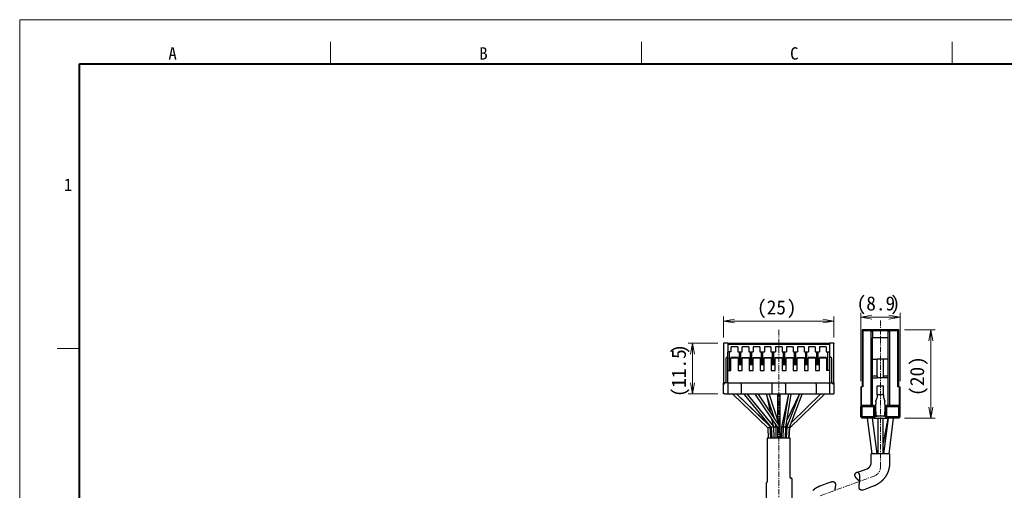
# Model space of a CAD drawing. Header units: millimetres. Extents: x 0 to 422, y 0 to 298.
# Tile 48 of 49: x 0 to 223, y 191 to 298. Entities that reach past the tile are written whole.
import ezdxf

# ---------------------------------------------------------------- set-up
doc = ezdxf.new("R2010")
doc.units = ezdxf.units.MM
doc.linetypes.add('CENTER', pattern=[2, 1.25, -0.25, 0.25, -0.25])
doc.styles.add('ｍｓ ｐゴシック', font='msgothic.ttc')
doc.dimstyles.get("Standard").update_dxf_attribs({"dimtxt": 0.18, "dimasz": 0.18, "dimexe": 0.18, "dimexo": 0.0625, "dimgap": 0.09, "dimtad": 0, "dimtih": 1, "dimtoh": 1, "dimdec": 4, "dimzin": 0, "dimdsep": 46, "dimcen": 0.09, "dimadec": 0, "dimazin": 0, "dimtfac": 1, "dimtdec": 4, "dimtofl": 0, "dimtmove": 0, "dimatfit": 3, "dimfxl": 1, "dimtolj": 1, "dimtzin": 0, "dimarcsym": 0})

# ---------------------------------------------------------------- blocks, each defined once
blk = doc.blocks.new('*D15')
at = {"color": 7, "linetype": 'Continuous', "lineweight": 9, "transparency": 16777216}
for p, q in [((157.93, 224.37), (151.22, 224.37)), ((152.22, 224.37), (152.22, 220.87)), ((152.22, 212.87), (152.22, 224.37)), ((152.22, 212.87), (152.22, 216.37)), ((157.93, 212.87), (151.22, 212.87))]:
    blk.add_line(p, q, dxfattribs=at)
at = {"color": 7, "linetype": 'Continuous', "lineweight": 20, "transparency": 16777216}
for points in [[(152.66, 221.87, 0), (152.22, 224.37, 0), (151.78, 221.87, 0)], [(151.78, 215.37, 0), (152.22, 212.87, 0), (152.66, 215.37, 0)]]:
    blk.add_polyline3d(points, dxfattribs=at)
at = {"color": 7, "linetype": 'Continuous', "lineweight": 9, "transparency": 16777216, "style": 'ｍｓ ｐゴシック'}
for s, height, width, p in [(')', 3.2, 1.002002, (150.71, 221.95)), ('11.5', 3.203, 0.999444, (150.72, 214.27)), ('(', 3.2, 0.999114, (150.71, 212.19))]:
    blk.add_text(s, height=height, rotation=90, dxfattribs=dict(at, width=width)).set_placement(p)
blk = doc.blocks.new('*D16')
at = {"color": 7, "linetype": 'Continuous', "lineweight": 9, "transparency": 16777216}
for p, q in [((159.23, 225.67), (159.23, 230.36)), ((184.23, 225.67), (184.23, 230.36)), ((159.23, 229.36), (162.73, 229.36)), ((159.23, 229.36), (184.23, 229.36)), ((184.23, 229.36), (180.73, 229.36))]:
    blk.add_line(p, q, dxfattribs=at)
at = {"color": 7, "linetype": 'Continuous', "lineweight": 20, "transparency": 16777216}
for points in [[(161.73, 229.8, 0), (159.23, 229.36, 0), (161.73, 228.92, 0)], [(181.73, 228.92, 0), (184.23, 229.36, 0), (181.73, 229.8, 0)]]:
    blk.add_polyline3d(points, dxfattribs=at)
at = {"color": 7, "linetype": 'Continuous', "lineweight": 9, "transparency": 16777216, "style": 'ｍｓ ｐゴシック'}
for s, height, width, p in [('(', 3.2, 0.999114, (166.81, 230.86)), ('25', 3.201, 1.000306, (169.01, 230.86)), (')', 3.2, 1.002002, (173.55, 230.86))]:
    blk.add_text(s, height=height, dxfattribs=dict(at, width=width)).set_placement(p)
blk = doc.blocks.new('*D17')
at = {"color": 7, "linetype": 'Continuous', "lineweight": 9, "transparency": 16777216}
for p, q in [((200.18, 227.37), (207.14, 227.37)), ((206.14, 227.37), (206.14, 223.87)), ((206.14, 227.37), (206.14, 207.37)), ((206.14, 207.37), (206.14, 210.87)), ((200.18, 207.37), (207.14, 207.37))]:
    blk.add_line(p, q, dxfattribs=at)
at = {"color": 7, "linetype": 'Continuous', "lineweight": 20, "transparency": 16777216}
for points in [[(206.58, 224.87, 0), (206.14, 227.37, 0), (205.69, 224.87, 0)], [(205.69, 209.87, 0), (206.14, 207.37, 0), (206.58, 209.87, 0)]]:
    blk.add_polyline3d(points, dxfattribs=at)
at = {"color": 7, "linetype": 'Continuous', "lineweight": 9, "transparency": 16777216, "style": 'ｍｓ ｐゴシック'}
for s, height, width, p in [(')', 3.2, 1.002002, (204.63, 219.22)), ('20', 3.201, 1.00009, (204.63, 214.65)), ('(', 3.2, 0.999114, (204.63, 212.41))]:
    blk.add_text(s, height=height, rotation=90, dxfattribs=dict(at, width=width)).set_placement(p)
blk = doc.blocks.new('*D18')
at = {"color": 7, "linetype": 'Continuous', "lineweight": 9, "transparency": 16777216}
for p, q in [((190.28, 215.78), (190.28, 231.25)), ((190.28, 230.25), (193.78, 230.25)), ((199.18, 230.25), (190.28, 230.25)), ((199.18, 230.25), (195.68, 230.25)), ((199.18, 215.78), (199.18, 231.25))]:
    blk.add_line(p, q, dxfattribs=at)
at = {"color": 7, "linetype": 'Continuous', "lineweight": 20, "transparency": 16777216}
for points in [[(192.78, 230.69, 0), (190.28, 230.25, 0), (192.78, 229.81, 0)], [(196.68, 229.81, 0), (199.18, 230.25, 0), (196.68, 230.69, 0)]]:
    blk.add_polyline3d(points, dxfattribs=at)
at = {"color": 7, "linetype": 'Continuous', "lineweight": 9, "transparency": 16777216, "style": 'ｍｓ ｐゴシック'}
for s, height, width, p in [('(', 3.2, 0.999114, (189.34, 231.75)), ('8.9', 3.201, 1.000475, (191.54, 231.75)), (')', 3.2, 1.002002, (197.02, 231.75))]:
    blk.add_text(s, height=height, dxfattribs=dict(at, width=width)).set_placement(p)

msp = doc.modelspace()

# ---------------------------------------------------------------- linework, layer by layer
at = {"color": 5, "linetype": 'Continuous', "lineweight": 9, "true_color": 0x0000ff}
for p, q in [((0, 0), (0, 297.5)), ((0, 297.5), (422, 297.5))]:
    msp.add_line(p, q, dxfattribs=at)
at = {"color": 7, "linetype": 'Continuous', "lineweight": 9}
for p, q in [((70.33333, 287.5), (70.33333, 292.5)), ((140.66667, 287.5), (140.66667, 292.5)), ((211, 287.5), (211, 292.5)), ((13.5, 223.125), (8.5, 223.125))]:
    msp.add_line(p, q, dxfattribs=at)
at = {"color": 7, "linetype": 'Continuous', "lineweight": 40}
for p, q in [((13.5, 10), (13.5, 287.5)), ((13.5, 287.5), (414.5, 287.5))]:
    msp.add_line(p, q, dxfattribs=at)
at = {"color": 1, "linetype": 'CENTER', "lineweight": 9, "true_color": 0xff0000}
for p, q in [((194.7266, 196.29709), (194.7266, 229.48853)), ((171.7266, 227.3671), (171.7266, 152.6671)), ((181.10836, 189.87002), (193.34484, 194.32374))]:
    msp.add_line(p, q, dxfattribs=at)
at = {"color": 7, "linetype": 'Continuous', "lineweight": 30}
for p, q in [((190.5766, 227.3671), (190.7766, 227.1671)), ((190.5766, 227.3671), (190.5766, 214.4771)), ((198.8766, 227.3671), (190.5766, 227.3671)), ((198.8766, 227.3671), (198.6766, 227.1671)), ((198.8766, 214.4771), (198.8766, 227.3671)), ((190.7766, 227.1671), (190.7766, 214.4771)), ((198.6766, 227.1671), (190.7766, 227.1671)), ((192.9266, 226.9671), (192.6266, 226.9671)), ((192.6266, 210.3671), (192.6266, 226.9671)), ((192.9266, 226.9671), (192.9266, 225.57689)), ((196.5266, 225.57689), (192.9266, 225.57689)), ((192.9266, 220.7671), (192.9266, 225.57689)), ((196.8266, 226.9671), (196.5266, 226.9671)), ((196.5266, 225.57689), (196.5266, 226.9671)), ((196.5266, 220.7671), (196.5266, 225.57689)), ((196.8266, 226.9671), (196.8266, 210.3671)), ((198.6766, 214.4771), (198.6766, 227.1671)), ((160.2266, 224.3671), (159.2266, 224.3671)), ((159.2266, 224.3671), (159.2266, 224.2171)), ((159.2266, 224.2171), (159.2266, 215.3671)), ((160.2266, 224.3671), (183.2266, 224.3671)), ((160.2266, 224.3671), (160.2266, 224.1671)), ((160.2266, 224.1671), (160.2266, 222.3671)), ((160.2266, 224.1671), (183.2266, 224.1671)), ((162.4766, 223.5671), (160.9766, 223.5671)), ((160.9766, 222.3671), (160.9766, 223.5671)), ((162.4766, 223.5671), (162.4766, 222.3671)), ((164.9766, 223.5671), (163.4766, 223.5671)), ((163.4766, 222.3671), (163.4766, 223.5671)), ((164.9766, 223.5671), (164.9766, 222.3671)), ((167.4766, 223.5671), (165.9766, 223.5671)), ((165.9766, 223.5671), (165.9766, 222.3671)), ((167.4766, 223.5671), (167.4766, 222.3671)), ((169.9766, 223.5671), (168.4766, 223.5671)), ((168.4766, 223.5671), (168.4766, 222.3671)), ((169.9766, 223.5671), (169.9766, 222.3671)), ((172.4766, 223.5671), (170.9766, 223.5671)), ((170.9766, 223.5671), (170.9766, 222.3671)), ((172.4766, 223.5671), (172.4766, 222.3671)), ((174.9766, 223.5671), (173.4766, 223.5671)), ((173.4766, 223.5671), (173.4766, 222.3671)), ((174.9766, 223.5671), (174.9766, 222.3671)), ((177.4766, 223.5671), (175.9766, 223.5671)), ((175.9766, 223.5671), (175.9766, 222.3671)), ((177.4766, 223.5671), (177.4766, 222.3671)), ((179.9766, 223.5671), (178.4766, 223.5671)), ((178.4766, 223.5671), (178.4766, 222.3671)), ((179.9766, 223.5671), (179.9766, 222.3671)), ((182.4766, 223.5671), (180.9766, 223.5671)), ((180.9766, 223.5671), (180.9766, 222.3671)), ((182.4766, 223.5671), (182.4766, 222.3671)), ((183.2266, 224.3671), (183.2266, 224.1671)), ((184.2266, 224.3671), (183.2266, 224.3671)), ((183.2266, 224.1671), (183.2266, 222.3671)), ((184.2266, 224.3671), (184.2266, 224.2171)), ((184.2266, 215.3671), (184.2266, 224.2171)), ((159.7266, 220.8671), (159.7266, 215.3671)), ((160.2266, 221.1671), (160.0266, 221.1671)), ((160.9766, 222.3671), (160.2266, 222.3671)), ((160.2266, 220.94391), (160.2266, 222.3671)), ((160.2266, 220.94391), (160.2266, 220.8671)), ((160.2266, 218.1671), (160.2266, 220.8671)), ((160.6266, 218.1671), (160.6266, 222.3671)), ((160.9266, 221.10224), (160.9266, 221.0171)), ((162.5266, 221.10224), (160.9266, 221.10224)), ((160.9266, 221.0171), (162.5266, 221.0171)), ((160.9266, 218.1671), (160.9266, 221.0171)), ((162.4766, 222.3671), (163.4766, 222.3671)), ((162.5266, 221.0171), (162.5266, 221.10224)), ((162.5266, 221.0171), (162.5266, 218.1671)), ((162.8266, 219.63377), (162.8266, 222.3671)), ((163.1266, 219.63377), (163.1266, 222.3671)), ((163.4266, 221.10224), (163.4266, 221.0171)), ((163.4266, 221.10224), (165.0266, 221.10224)), ((163.4266, 218.1671), (163.4266, 221.0171)), ((163.4266, 221.0171), (165.0266, 221.0171)), ((164.9766, 222.3671), (165.9766, 222.3671)), ((165.0266, 221.0171), (165.0266, 221.10224)), ((165.0266, 221.0171), (165.0266, 218.1671)), ((165.3266, 219.63377), (165.3266, 222.3671)), ((165.6266, 219.63377), (165.6266, 222.3671)), ((165.9266, 221.10224), (167.5266, 221.10224)), ((165.9266, 221.10224), (165.9266, 221.0171)), ((165.9266, 218.1671), (165.9266, 221.0171)), ((165.9266, 221.0171), (167.5266, 221.0171)), ((167.4766, 222.3671), (168.4766, 222.3671)), ((167.5266, 221.0171), (167.5266, 221.10224)), ((167.5266, 221.0171), (167.5266, 218.1671)), ((167.8266, 219.63377), (167.8266, 222.3671)), ((168.1266, 219.63377), (168.1266, 222.3671)), ((168.4266, 221.10224), (168.4266, 221.0171)), ((168.4266, 221.10224), (170.0266, 221.10224)), ((168.4266, 218.1671), (168.4266, 221.0171)), ((168.4266, 221.0171), (170.0266, 221.0171)), ((169.9766, 222.3671), (170.9766, 222.3671)), ((170.0266, 221.0171), (170.0266, 221.10224)), ((170.0266, 221.0171), (170.0266, 218.1671)), ((170.3266, 219.63377), (170.3266, 222.3671)), ((170.6266, 219.63377), (170.6266, 222.3671)), ((170.9266, 221.10224), (170.9266, 221.0171)), ((170.9266, 221.10224), (172.5266, 221.10224)), ((170.9266, 218.1671), (170.9266, 221.0171)), ((170.9266, 221.0171), (172.5266, 221.0171)), ((172.4766, 222.3671), (173.4766, 222.3671)), ((172.5266, 221.0171), (172.5266, 221.10224)), ((172.5266, 221.0171), (172.5266, 218.1671)), ((172.8266, 219.63377), (172.8266, 222.3671)), ((173.1266, 219.63377), (173.1266, 222.3671)), ((173.4266, 221.10224), (173.4266, 221.0171)), ((173.4266, 221.10224), (175.0266, 221.10224)), ((173.4266, 218.1671), (173.4266, 221.0171)), ((173.4266, 221.0171), (175.0266, 221.0171)), ((174.9766, 222.3671), (175.9766, 222.3671)), ((175.0266, 221.0171), (175.0266, 221.10224)), ((175.0266, 221.0171), (175.0266, 218.1671)), ((175.3266, 219.63377), (175.3266, 222.3671)), ((175.6266, 219.63377), (175.6266, 222.3671)), ((175.9266, 221.10224), (177.5266, 221.10224)), ((175.9266, 221.10224), (175.9266, 221.0171)), ((175.9266, 218.1671), (175.9266, 221.0171)), ((175.9266, 221.0171), (177.5266, 221.0171)), ((177.4766, 222.3671), (178.4766, 222.3671)), ((177.5266, 221.0171), (177.5266, 221.10224)), ((177.5266, 221.0171), (177.5266, 218.1671)), ((177.8266, 219.63377), (177.8266, 222.3671)), ((178.1266, 219.63377), (178.1266, 222.3671)), ((178.4266, 221.10224), (178.4266, 221.0171)), ((180.0266, 221.10224), (178.4266, 221.10224)), ((178.4266, 218.1671), (178.4266, 221.0171)), ((178.4266, 221.0171), (180.0266, 221.0171)), ((179.9766, 222.3671), (180.9766, 222.3671)), ((180.0266, 221.0171), (180.0266, 221.10224)), ((180.0266, 221.0171), (180.0266, 218.1671)), ((180.3266, 219.63377), (180.3266, 222.3671)), ((180.6266, 219.63377), (180.6266, 222.3671)), ((180.9266, 221.10224), (180.9266, 221.0171)), ((182.5266, 221.10224), (180.9266, 221.10224)), ((180.9266, 218.1671), (180.9266, 221.0171)), ((180.9266, 221.0171), (182.5266, 221.0171)), ((182.4766, 222.3671), (183.2266, 222.3671)), ((182.5266, 221.0171), (182.5266, 221.10224)), ((182.5266, 221.0171), (182.5266, 218.1671)), ((182.8266, 218.1671), (182.8266, 222.3671)), ((183.2266, 222.3671), (183.2266, 220.94391)), ((183.4266, 221.1671), (183.2266, 221.1671)), ((183.2266, 220.94391), (183.2266, 220.8671)), ((183.2266, 220.8671), (183.2266, 218.1671)), ((183.7266, 215.3671), (183.7266, 220.8671)), ((192.9266, 220.7671), (194.0266, 220.7671)), ((192.9266, 216.8671), (192.9266, 220.7671)), ((194.0266, 216.8671), (194.0266, 220.7671)), ((195.4266, 220.7671), (194.0266, 220.7671)), ((196.5266, 220.7671), (195.4266, 220.7671)), ((195.4266, 216.8671), (195.4266, 220.7671)), ((196.5266, 216.8671), (196.5266, 220.7671)), ((162.8266, 219.63377), (162.5266, 219.63377)), ((163.4266, 219.4671), (162.5266, 219.4671)), ((163.1266, 219.9671), (162.8266, 219.9671)), ((163.1266, 219.63377), (163.4266, 219.63377)), ((165.0266, 219.63377), (165.3266, 219.63377)), ((165.9266, 219.4671), (165.0266, 219.4671)), ((165.6266, 219.9671), (165.3266, 219.9671)), ((165.9266, 219.63377), (165.6266, 219.63377)), ((167.5266, 219.63377), (167.8266, 219.63377)), ((168.4266, 219.4671), (167.5266, 219.4671)), ((168.1266, 219.9671), (167.8266, 219.9671)), ((168.4266, 219.63377), (168.1266, 219.63377)), ((170.0266, 219.63377), (170.3266, 219.63377)), ((170.9266, 219.4671), (170.0266, 219.4671)), ((170.6266, 219.9671), (170.3266, 219.9671)), ((170.9266, 219.63377), (170.6266, 219.63377)), ((172.5266, 219.63377), (172.8266, 219.63377)), ((173.4266, 219.4671), (172.5266, 219.4671)), ((173.1266, 219.9671), (172.8266, 219.9671)), ((173.4266, 219.63377), (173.1266, 219.63377)), ((175.0266, 219.63377), (175.3266, 219.63377)), ((175.9266, 219.4671), (175.0266, 219.4671)), ((175.6266, 219.9671), (175.3266, 219.9671)), ((175.9266, 219.63377), (175.6266, 219.63377)), ((177.5266, 219.63377), (177.8266, 219.63377)), ((178.4266, 219.4671), (177.5266, 219.4671)), ((178.1266, 219.9671), (177.8266, 219.9671)), ((178.4266, 219.63377), (178.1266, 219.63377)), ((180.0266, 219.63377), (180.3266, 219.63377)), ((180.9266, 219.4671), (180.0266, 219.4671)), ((180.6266, 219.9671), (180.3266, 219.9671)), ((180.9266, 219.63377), (180.6266, 219.63377)), ((160.2266, 218.1671), (160.9266, 218.1671)), ((160.2266, 215.3671), (160.2266, 218.1671)), ((162.5266, 218.1671), (163.4266, 218.1671)), ((165.0266, 218.1671), (165.9266, 218.1671)), ((167.5266, 218.1671), (168.4266, 218.1671)), ((170.0266, 218.1671), (170.9266, 218.1671)), ((172.5266, 218.1671), (173.4266, 218.1671)), ((175.0266, 218.1671), (175.9266, 218.1671)), ((177.5266, 218.1671), (178.4266, 218.1671)), ((180.0266, 218.1671), (180.9266, 218.1671)), ((183.2266, 218.1671), (182.5266, 218.1671)), ((183.2266, 218.1671), (183.2266, 215.3671)), ((194.0266, 216.8671), (192.9266, 216.8671)), ((192.9266, 216.5171), (192.9266, 216.8671)), ((192.9266, 216.5171), (194.0266, 216.5171)), ((192.9266, 210.3671), (192.9266, 216.5171)), ((194.0266, 216.8671), (194.0266, 216.5171)), ((195.4266, 216.5171), (194.0266, 216.5171)), ((196.5266, 216.8671), (195.4266, 216.8671)), ((195.4266, 216.5171), (195.4266, 216.8671)), ((196.5266, 216.5171), (195.4266, 216.5171)), ((196.5266, 216.5171), (196.5266, 216.8671)), ((196.5266, 210.3671), (196.5266, 216.5171)), ((159.2266, 215.3671), (159.5266, 215.0671)), ((160.2266, 215.3671), (159.2266, 215.3671)), ((159.2266, 212.8671), (159.2266, 215.3671)), ((160.2266, 215.3671), (160.2266, 215.0671)), ((160.2266, 215.3671), (163.2266, 215.3671)), ((160.2266, 215.0671), (160.2266, 212.8671)), ((163.2266, 215.0671), (163.2266, 215.3671)), ((163.2266, 215.3671), (170.2266, 215.3671)), ((163.2266, 215.0671), (163.2266, 212.8671)), ((170.2266, 215.0671), (170.2266, 215.3671)), ((170.2266, 215.3671), (173.2266, 215.3671)), ((170.2266, 212.8671), (170.2266, 215.0671)), ((173.2266, 215.0671), (173.2266, 215.3671)), ((173.2266, 215.3671), (180.2266, 215.3671)), ((173.2266, 215.0671), (173.2266, 212.8671)), ((180.2266, 215.0671), (180.2266, 215.3671)), ((180.2266, 215.3671), (183.2266, 215.3671)), ((180.2266, 215.0671), (180.2266, 212.8671)), ((183.2266, 215.3671), (184.2266, 215.3671)), ((183.2266, 215.0671), (183.2266, 215.3671)), ((183.2266, 215.0671), (183.2266, 212.8671)), ((183.9266, 215.0671), (184.2266, 215.3671)), ((184.2266, 215.3671), (184.2266, 212.8671)), ((190.2766, 214.4771), (190.4766, 214.4771)), ((190.2766, 214.4771), (190.2766, 210.0671)), ((190.4766, 210.2671), (190.4766, 214.4771)), ((190.7766, 214.4771), (190.4766, 214.4771)), ((195.4266, 214.6671), (194.0266, 214.6671)), ((194.0266, 212.6671), (194.0266, 214.6671)), ((195.4266, 212.6671), (195.4266, 214.6671)), ((198.9766, 214.4771), (198.6766, 214.4771)), ((198.9766, 214.4771), (198.9766, 210.2671)), ((198.9766, 214.4771), (199.1766, 214.4771)), ((199.1766, 210.0671), (199.1766, 214.4771)), ((159.5266, 212.8671), (159.2266, 212.8671)), ((159.5266, 212.8671), (160.2266, 212.8671)), ((160.2266, 212.8671), (163.2266, 212.8671)), ((161.4266, 212.8671), (161.4266, 212.73953)), ((161.4266, 212.73953), (161.4266, 212.73913)), ((161.42665, 212.73899), (161.51885, 212.65068)), ((161.42668, 212.73934), (169.23154, 205.23178)), ((169.81566, 205.50243), (162.15934, 212.8671)), ((169.79144, 205.55687), (162.16028, 212.8671)), ((163.2266, 212.8671), (170.2266, 212.8671)), ((163.9266, 212.8671), (163.9266, 212.76053)), ((163.9266, 212.76053), (163.9266, 212.75941)), ((163.92667, 212.76034), (170.03714, 205.25509)), ((163.92668, 212.75918), (163.99459, 212.67691)), ((170.62846, 205.47911), (164.61345, 212.8671)), ((170.42002, 205.83506), (164.6156, 212.8671)), ((166.4266, 212.8671), (166.4266, 212.77673)), ((166.42685, 212.77589), (171.4266, 205.27627)), ((172.02655, 205.45801), (167.08715, 212.8671)), ((168.9266, 212.8671), (168.9266, 212.81844)), ((168.92661, 212.8184), (170.73359, 207.39745)), ((168.9367, 212.78813), (169.78229, 208.8244)), ((171.9985, 205.50009), (169.54283, 212.8671)), ((170.2266, 212.8671), (173.2266, 212.8671)), ((171.4266, 212.8671), (171.4266, 207.21579)), ((172.0266, 205.45785), (172.0266, 212.8671)), ((173.91985, 212.8671), (172.32702, 205.40072)), ((173.92284, 212.8671), (172.73673, 205.39586)), ((173.2266, 212.8671), (180.2266, 212.8671)), ((173.33511, 205.33834), (174.52659, 212.8434)), ((176.40596, 212.8671), (173.6006, 205.43046)), ((176.39372, 212.8671), (173.61185, 207.0815)), ((174.19406, 205.30374), (177.02658, 212.81235)), ((174.22178, 205.23189), (182.02652, 212.73934)), ((174.52165, 212.81225), (174.52655, 212.83525)), ((174.5266, 212.84348), (174.5266, 212.8671)), ((174.5266, 212.83567), (174.5266, 212.84348)), ((181.29385, 212.8671), (174.62866, 206.4558)), ((177.00266, 212.74893), (177.02656, 212.79865)), ((177.0266, 212.81245), (177.0266, 212.8671)), ((177.0266, 212.79881), (177.0266, 212.81245)), ((180.2266, 212.8671), (183.2266, 212.8671)), ((182.0266, 212.73953), (182.0266, 212.8671)), ((183.2266, 212.8671), (183.9266, 212.8671)), ((183.9266, 212.8671), (184.2266, 212.8671)), ((194.0266, 212.6671), (194.0266, 212.09208)), ((195.4266, 212.6671), (194.0266, 212.6671)), ((195.4266, 212.6671), (195.4266, 212.09208)), ((190.4266, 210.2171), (190.2766, 210.0671)), ((190.2766, 207.6671), (190.2766, 210.0671)), ((190.5766, 210.3671), (190.4266, 210.2171)), ((190.5766, 210.0671), (190.4266, 210.2171)), ((190.5766, 210.3671), (193.2766, 210.3671)), ((190.5766, 207.6671), (190.5766, 210.0671)), ((190.5766, 210.0671), (193.2766, 210.0671)), ((193.4266, 210.2171), (193.2766, 210.3671)), ((193.2766, 210.0671), (193.4266, 210.2171)), ((193.2766, 207.6671), (193.2766, 210.0671)), ((193.5766, 210.0671), (193.4266, 210.2171)), ((193.5766, 207.6671), (193.5766, 210.0671)), ((193.7266, 211.15214), (193.7266, 211.33895)), ((193.7266, 211.15214), (193.7266, 210.5671)), ((193.7266, 208.8671), (193.7266, 210.5671)), ((195.7266, 211.33895), (195.7266, 211.15214)), ((195.7266, 210.5671), (195.7266, 211.15214)), ((195.7266, 210.5671), (195.7266, 208.8671)), ((195.8766, 210.0671), (196.0266, 210.2171)), ((195.8766, 207.6671), (195.8766, 210.0671)), ((196.0266, 210.2171), (196.1766, 210.3671)), ((196.1766, 210.0671), (196.0266, 210.2171)), ((196.1766, 210.3671), (198.8766, 210.3671)), ((196.1766, 207.6671), (196.1766, 210.0671)), ((196.1766, 210.0671), (198.8766, 210.0671)), ((199.0266, 210.2171), (198.8766, 210.3671)), ((198.8766, 210.0671), (199.0266, 210.2171)), ((198.8766, 207.6671), (198.8766, 210.0671)), ((199.1766, 210.0671), (199.0266, 210.2171)), ((199.1766, 207.6671), (199.1766, 210.0671)), ((170.12164, 207.23371), (170.4489, 205.69966)), ((170.6845, 207.47108), (170.64087, 207.67562)), ((190.2766, 207.6671), (190.4266, 207.5171)), ((190.5766, 207.6671), (190.4266, 207.5171)), ((190.5766, 207.3671), (190.4266, 207.5171)), ((193.2766, 207.6671), (190.5766, 207.6671)), ((193.2766, 207.3671), (190.5766, 207.3671)), ((191.7495, 207.3671), (192.77172, 199.3671)), ((191.7495, 207.3671), (192.77172, 199.3671)), ((193.98148, 199.3671), (192.95925, 207.3671)), ((193.98148, 199.3671), (192.95925, 207.3671)), ((193.2766, 207.6671), (193.4266, 207.5171)), ((193.2766, 207.3671), (193.4266, 207.5171)), ((193.2766, 207.3671), (196.1766, 207.3671)), ((193.4266, 207.5171), (193.5766, 207.6671)), ((193.7266, 209.1671), (193.5766, 209.1671)), ((193.5766, 207.8671), (194.0266, 207.8671)), ((193.7266, 208.8671), (193.7266, 208.17428)), ((195.4266, 207.8671), (194.0266, 207.8671)), ((194.1266, 207.3671), (194.1266, 199.3671)), ((194.1266, 207.3671), (194.1266, 199.3671)), ((196.42092, 207.3671), (195.3266, 201.73918)), ((195.3266, 199.3671), (195.3266, 207.3671)), ((195.3266, 199.3671), (195.3266, 207.3671)), ((196.42092, 207.3671), (195.3266, 201.73918)), ((195.8766, 207.8671), (195.4266, 207.8671)), ((196.49394, 207.3671), (195.47172, 199.3671)), ((196.49394, 207.3671), (195.47172, 199.3671)), ((195.8766, 209.1671), (195.7266, 209.1671)), ((195.7266, 208.17428), (195.7266, 208.8671)), ((195.8766, 207.6671), (196.0266, 207.5171)), ((196.0266, 207.5171), (196.1766, 207.6671)), ((196.1766, 207.3671), (196.0266, 207.5171)), ((198.8766, 207.6671), (196.1766, 207.6671)), ((198.8766, 207.3671), (196.1766, 207.3671)), ((196.68148, 199.3671), (197.7037, 207.3671)), ((196.68148, 199.3671), (197.7037, 207.3671)), ((198.8766, 207.6671), (199.0266, 207.5171)), ((198.8766, 207.3671), (199.0266, 207.5171)), ((199.1766, 207.6671), (199.0266, 207.5171)), ((169.23142, 205.23189), (169.3783, 202.8671)), ((169.97946, 202.8671), (169.81579, 205.50215)), ((170.00523, 202.8671), (169.84933, 205.48577)), ((170.03714, 205.2551), (170.13497, 202.8671)), ((170.73548, 202.8671), (170.62846, 205.47911)), ((171.12618, 205.40072), (171.02385, 205.8804)), ((171.15662, 202.8671), (171.12622, 205.40033)), ((171.4266, 205.27635), (171.4266, 202.8671)), ((172.0266, 202.8671), (172.0266, 205.45785)), ((172.32698, 205.40033), (172.29658, 202.8671)), ((172.73672, 205.39586), (172.65021, 202.8671)), ((173.25056, 202.8671), (173.33511, 205.33835)), ((173.31822, 202.8671), (173.41761, 205.29294)), ((173.41761, 205.29292), (174.02614, 206.55852)), ((173.60056, 205.4303), (173.44797, 202.8671)), ((174.04903, 202.8671), (174.19409, 205.30382)), ((174.07489, 202.8671), (174.22179, 205.23206)), ((174.3266, 202.8671), (169.1266, 202.8671)), ((169.1266, 202.8671), (169.1266, 192.97891)), ((174.3266, 193.9671), (174.3266, 202.8671)), ((196.8266, 199.3671), (192.6266, 199.3671)), ((174.3968, 193.8671), (174.6266, 193.8671)), ((168.9266, 192.7553), (168.9266, 177.8671)), ((169.07132, 192.88946), (168.98188, 192.84474)), ((174.7266, 193.7671), (174.7266, 180.9671))]:
    msp.add_line(p, q, dxfattribs=at)
for points in [[(189.33811, 195.10018), (191.12974, 195.75228), (191.66096, 195.94563), (191.69036, 195.95633), (191.71341, 195.96473), (191.72871, 195.97043), (191.73937, 195.97457), (191.75209, 195.97974), (191.76792, 195.98627), (191.7838, 195.99304), (191.79958, 196.00001), (191.81993, 196.00933), (191.84009, 196.01896), (191.86008, 196.0289), (191.87987, 196.03915), (191.89948, 196.04969), (191.91889, 196.06053), (191.9381, 196.07166), (191.95862, 196.08401), (191.9789, 196.09669), (191.99894, 196.1097), (192.01872, 196.12303), (192.03859, 196.13692), (192.0582, 196.15113), (192.07752, 196.16566), (192.09656, 196.1805), (192.11532, 196.19564), (192.13378, 196.21108), (192.15194, 196.22681), (192.1698, 196.24282), (192.18736, 196.25911), (192.20461, 196.27568), (192.22002, 196.29096), (192.23518, 196.30646), (192.25007, 196.32218), (192.2647, 196.33809), (192.27906, 196.35421), (192.29315, 196.37052), (192.30698, 196.38703), (192.3216, 196.40507), (192.3359, 196.42332), (192.34988, 196.44178), (192.36352, 196.46044), (192.37708, 196.47964), (192.39029, 196.49904), (192.40315, 196.51862), (192.41566, 196.53839), (192.42782, 196.55833), (192.43962, 196.57844), (192.45107, 196.59871), (192.46217, 196.61914), (192.47291, 196.63972), (192.4833, 196.66044), (192.49243, 196.67939), (192.50126, 196.69845), (192.50979, 196.71761), (192.51803, 196.73687), (192.52596, 196.75622), (192.5336, 196.77567), (192.54093, 196.79519), (192.54852, 196.81638), (192.55575, 196.83765), (192.56262, 196.85901), (192.56915, 196.88044), (192.57542, 196.90233), (192.58134, 196.92428), (192.58688, 196.94629), (192.59206, 196.96835), (192.59688, 196.99045), (192.60133, 197.01259), (192.60541, 197.03477), (192.60914, 197.05697), (192.6125, 197.07918), (192.6155, 197.10142), (192.61762, 197.11911), (192.61952, 197.1368), (192.62119, 197.15449), (192.62264, 197.17218), (192.62386, 197.18987), (192.62486, 197.20754), (192.62563, 197.22518), (192.62617, 197.23961), (192.62633, 197.24502), (192.62645, 197.25107), (192.62653, 197.25829), (192.62658, 197.26723), (192.6266, 197.32587), (192.6266, 197.47126), (192.6266, 197.74913), (192.6266, 198.29783), (192.6266, 199.3671)], [(196.8266, 199.3671), (196.8266, 198.04244), (196.8266, 197.39525), (196.8266, 197.34314), (196.8266, 197.28268), (196.82599, 197.20055), (196.82399, 197.10769), (196.82064, 197.01908), (196.81598, 196.93277), (196.81037, 196.85133), (196.80364, 196.77084), (196.79585, 196.69131), (196.78702, 196.61275), (196.77719, 196.53517), (196.76641, 196.45858), (196.75471, 196.38299), (196.74213, 196.30842), (196.72727, 196.22738), (196.71144, 196.14759), (196.69467, 196.06906), (196.67702, 195.99179), (196.65819, 195.91441), (196.63854, 195.83836), (196.61812, 195.76363), (196.59697, 195.69023), (196.57515, 195.61816), (196.54698, 195.52994), (196.5179, 195.44381), (196.488, 195.35975), (196.45738, 195.27777), (196.42553, 195.19642), (196.39309, 195.1172), (196.36016, 195.04008), (196.3268, 194.96507), (196.29309, 194.89214), (196.25904, 194.82113), (196.2248, 194.75217), (196.19043, 194.68526), (196.156, 194.62035), (196.12159, 194.55745), (196.08724, 194.49652), (196.05304, 194.43754), (196.00979, 194.36526), (195.96698, 194.29605), (195.92473, 194.22986), (195.88174, 194.16458), (195.83605, 194.0973), (195.78752, 194.02807), (195.73604, 193.95702), (195.69346, 193.89997), (195.64895, 193.84192), (195.60245, 193.7829), (195.5539, 193.72299), (195.50326, 193.66224), (195.45047, 193.60073), (195.39548, 193.5385), (195.3394, 193.47691), (195.28111, 193.41479), (195.22054, 193.35219), (195.15766, 193.28921), (195.10246, 193.23553), (195.04553, 193.18168), (194.98683, 193.1277), (194.92635, 193.07367), (194.86405, 193.01962), (194.7999, 192.96562), (194.73883, 192.91572), (194.67613, 192.86596), (194.61179, 192.81639), (194.54579, 192.76707), (194.47687, 192.71716), (194.40621, 192.66761), (194.33377, 192.61848), (194.25956, 192.56983), (194.18357, 192.52173), (194.11886, 192.4821), (194.05289, 192.44292), (193.98567, 192.40424), (193.91717, 192.36609), (193.84741, 192.32851), (193.77638, 192.29154), (193.69743, 192.25195), (193.61696, 192.21318), (193.53498, 192.17529), (193.45147, 192.13832), (193.36644, 192.10234), (193.27739, 192.06649), (193.18653, 192.03162), (192.51464, 191.7868), (191.78266, 191.52038), (190.97723, 191.22722), (190.77444, 191.15341)], [(189.1373, 194.98136), (189.12999, 194.97506), (189.11555, 194.96211), (189.10137, 194.94869), (189.08745, 194.9348), (189.074, 194.92066), (189.06085, 194.90608), (189.04801, 194.89105), (189.03551, 194.87559), (189.02335, 194.85969), (189.01157, 194.84335), (189.00018, 194.82659), (188.98922, 194.8094), (188.97911, 194.79248), (188.96943, 194.77518), (188.96022, 194.75749), (188.9515, 194.73942), (188.94533, 194.72569), (188.93946, 194.71174), (188.9339, 194.69759), (188.92867, 194.68323), (188.92378, 194.66867), (188.91924, 194.6539), (188.91507, 194.63894), (188.91128, 194.62378), (188.90789, 194.60842), (188.90492, 194.59288), (188.90276, 194.57979), (188.90091, 194.56657), (188.89937, 194.55322), (188.89815, 194.53975), (188.89727, 194.52617), (188.89672, 194.51248), (188.89653, 194.50092), (188.89659, 194.48929), (188.8969, 194.47758), (188.89747, 194.4658), (188.8983, 194.45396), (188.8994, 194.44205), (188.90092, 194.4288), (188.90278, 194.41547), (188.90498, 194.40208), (188.90751, 194.38862), (188.91039, 194.37511), (188.91306, 194.36381), (188.91597, 194.35247), (188.91911, 194.34109), (188.92251, 194.32969), (188.92614, 194.31827), (188.93001, 194.30682), (188.93413, 194.29535), (188.93849, 194.28386), (188.94308, 194.27235), (188.94792, 194.26083), (188.95299, 194.2493), (188.95829, 194.23776), (188.96417, 194.22554), (188.9703, 194.2133), (188.97668, 194.20107), (188.98331, 194.18883), (188.99019, 194.1766), (188.99731, 194.16438), (189.00566, 194.15054), (189.0143, 194.13671), (189.02324, 194.1229), (189.03246, 194.1091), (189.04195, 194.09533), (189.05171, 194.08157), (189.06173, 194.06784), (189.072, 194.05413), (189.08252, 194.04044), (189.09327, 194.02677), (189.10702, 194.00973), (189.12112, 193.99273), (189.13554, 193.97576), (189.15027, 193.95883), (189.16687, 193.9402), (189.18381, 193.9216), (189.20109, 193.90304), (189.21868, 193.88452), (189.23655, 193.86604), (189.2547, 193.8476), (189.27311, 193.82919), (189.29175, 193.81082), (189.31507, 193.78817), (189.33871, 193.76556), (189.36267, 193.74297), (189.38689, 193.7204), (189.41137, 193.69785), (189.43608, 193.67532), (189.466, 193.64828), (189.4962, 193.62124), (189.52666, 193.59417), (189.55733, 193.56708), (189.58819, 193.53995), (189.61922, 193.51278), (189.65039, 193.48556), (189.68169, 193.45827), (189.71309, 193.43091), (189.74456, 193.40348), (189.77786, 193.37442), (189.8112, 193.34526), (189.84457, 193.316), (189.87794, 193.28662), (189.91129, 193.25712), (189.94232, 193.22953), (189.97331, 193.20182), (190.00423, 193.174), (190.03507, 193.14606), (190.05621, 193.12678)], [(190.77446, 191.15342), (190.76309, 191.14942), (190.74414, 191.14332), (190.72484, 191.13782), (190.70522, 191.1329), (190.68463, 191.12846), (190.66372, 191.12465), (190.64251, 191.12149), (190.62103, 191.11898), (190.5993, 191.11713), (190.57879, 191.11599), (190.5581, 191.11545), (190.53723, 191.1155), (190.51621, 191.11615), (190.49507, 191.11741), (190.4738, 191.11929), (190.45245, 191.1218), (190.43102, 191.12496), (190.40954, 191.12877), (190.38805, 191.13326), (190.37013, 191.13752), (190.35221, 191.14227), (190.33433, 191.14752), (190.31649, 191.15327), (190.29872, 191.15954), (190.28104, 191.16635), (190.26352, 191.17366), (190.24611, 191.18153), (190.22885, 191.18996), (190.21175, 191.19897), (190.19911, 191.20607), (190.18659, 191.21351), (190.17419, 191.22129), (190.16192, 191.22942), (190.1498, 191.2379), (190.13783, 191.24674), (190.12603, 191.25595), (190.1144, 191.26554), (190.10297, 191.27549), (190.09174, 191.28583), (190.08254, 191.29474), (190.0735, 191.30393), (190.06462, 191.31339), (190.05592, 191.32313), (190.04739, 191.33315), (190.03905, 191.34344), (190.0316, 191.3531), (190.02431, 191.36299), (190.01719, 191.37312), (190.01025, 191.38349), (190.0035, 191.3941), (189.99693, 191.40493), (189.99107, 191.41508), (189.98538, 191.42542), (189.97986, 191.43596), (189.97451, 191.4467), (189.96933, 191.45762), (189.96432, 191.46874), (189.9595, 191.48004), (189.95485, 191.49154), (189.95039, 191.50322), (189.94611, 191.51508), (189.94201, 191.52711), (189.9381, 191.53932), (189.93437, 191.5517), (189.93083, 191.56426), (189.92747, 191.57698), (189.92429, 191.58986), (189.9213, 191.60289), (189.9185, 191.61608), (189.91573, 191.63016), (189.91316, 191.6444), (189.91079, 191.6588), (189.90862, 191.67335), (189.90663, 191.68805), (189.90484, 191.70288), (189.90303, 191.71992), (189.90145, 191.73713), (189.9001, 191.75451), (189.89898, 191.77205), (189.89807, 191.78973), (189.89738, 191.80756), (189.89689, 191.82553), (189.8966, 191.84363), (189.89651, 191.86186), (189.8966, 191.88021), (189.89697, 191.90331), (189.89761, 191.92658), (189.8985, 191.95002), (189.89964, 191.97361), (189.90125, 192.00113), (189.90315, 192.02884), (189.90533, 192.05673), (189.90777, 192.08479), (189.91045, 192.11301), (189.91335, 192.14136), (189.9169, 192.17379), (189.9207, 192.2064), (189.92473, 192.23918), (189.92896, 192.2721), (189.93338, 192.30517), (189.93796, 192.33836), (189.94269, 192.37169), (189.94755, 192.40514), (189.95253, 192.4387), (189.95761, 192.47238), (189.96407, 192.51461), (189.97064, 192.557), (189.97728, 192.59954), (189.98398, 192.64221), (189.99093, 192.68641), (189.99788, 192.73075), (190.00482, 192.77521), (190.01172, 192.81977), (190.01856, 192.86441), (190.02485, 192.90609), (190.03106, 192.94785), (190.03716, 192.98967), (190.04315, 193.03153), (190.049, 193.07343), (190.0547, 193.11537), (190.06023, 193.15735), (190.06559, 193.19934), (190.07076, 193.24133), (190.07572, 193.28331), (190.07969, 193.31829), (190.0835, 193.35325), (190.08714, 193.3882), (190.09061, 193.42311), (190.09389, 193.45798), (190.09699, 193.49279), (190.10008, 193.52993), (190.10294, 193.567), (190.10555, 193.60399), (190.10792, 193.64088), (190.10993, 193.67584), (190.1117, 193.7107), (190.11322, 193.74544), (190.11448, 193.78004), (190.11531, 193.80763), (190.11596, 193.83513), (190.11644, 193.86252), (190.11674, 193.8898), (190.11686, 193.91697), (190.1168, 193.94402), (190.11655, 193.97094), (190.1161, 193.99773), (190.11547, 194.02437), (190.11464, 194.05086), (190.11361, 194.07717), (190.11238, 194.10332), (190.11094, 194.12929), (190.1093, 194.15509), (190.10745, 194.18069), (190.10552, 194.20454), (190.1034, 194.22821), (190.10109, 194.25171), (190.0986, 194.275), (190.09591, 194.29809), (190.09302, 194.32098), (190.08994, 194.34366), (190.08667, 194.36611), (190.0832, 194.38834), (190.07953, 194.41033), (190.07567, 194.43208), (190.0716, 194.45358), (190.06734, 194.47483), (190.06288, 194.49582), (190.05822, 194.51653), (190.05346, 194.53659), (190.0485, 194.55639), (190.04335, 194.57592), (190.03801, 194.59516), (190.03249, 194.6141), (190.02678, 194.63275), (190.02135, 194.64967), (190.01577, 194.66633), (190.01003, 194.68273), (190.00765, 194.68932)], [(179.47168, 191.07087), (179.52972, 191.12262), (179.589, 191.17401), (179.65321, 191.22807), (179.71883, 191.28163), (179.78585, 191.33466), (179.85428, 191.38711), (179.92413, 191.43895), (179.9954, 191.49014), (180.06808, 191.54063), (180.14218, 191.59038), (180.2177, 191.63935), (180.29464, 191.68749), (180.373, 191.73477), (180.45277, 191.78114), (180.52088, 191.81934), (180.58997, 191.85684), (180.66006, 191.89361), (180.73114, 191.92963), (180.80452, 191.96549), (180.87892, 192.00051), (180.95433, 192.03466), (181.03074, 192.0679), (181.10816, 192.10022), (181.92022, 192.40029), (182.72304, 192.69249), (183.59183, 193.00871), (183.67595, 193.03932)], [(183.67874, 193.04034), (183.69644, 193.04646), (183.71447, 193.05205), (183.7328, 193.05712), (183.75143, 193.06165), (183.77034, 193.06565), (183.7895, 193.06911), (183.8111, 193.07233), (183.83299, 193.07486), (183.85515, 193.07672), (183.87754, 193.07789), (183.90015, 193.07836), (183.92296, 193.07812), (183.94594, 193.07716), (183.96907, 193.07546), (183.99232, 193.07303), (184.01566, 193.06983), (184.03517, 193.06657), (184.05471, 193.06277), (184.07426, 193.0584), (184.09381, 193.05345), (184.11332, 193.04793), (184.13278, 193.0418), (184.1514, 193.03534), (184.16993, 193.0283), (184.18836, 193.02067), (184.20665, 193.01244), (184.22021, 193.00588), (184.23367, 192.99897), (184.24703, 192.9917), (184.26026, 192.98407), (184.27337, 192.97606), (184.28633, 192.96766), (184.29915, 192.95888), (184.3118, 192.9497), (184.32426, 192.94012), (184.33653, 192.93013), (184.3466, 192.92148), (184.35652, 192.91255), (184.36628, 192.90331), (184.37586, 192.89377), (184.38527, 192.88394), (184.39449, 192.8738), (184.40207, 192.86507), (184.4095, 192.85612), (184.41679, 192.84695), (184.42392, 192.83756), (184.4309, 192.82796), (184.43771, 192.81813), (184.44506, 192.807), (184.4522, 192.7956), (184.45913, 192.78392), (184.46584, 192.77198), (184.47232, 192.75978), (184.47754, 192.74941), (184.4826, 192.73886), (184.4875, 192.72812), (184.49223, 192.71721), (184.4968, 192.70612), (184.50119, 192.69486), (184.50541, 192.68343), (184.50945, 192.67182), (184.51333, 192.66005), (184.51703, 192.64812), (184.52056, 192.63602), (184.52391, 192.62378), (184.52727, 192.61064), (184.53044, 192.59733), (184.53341, 192.58385), (184.5362, 192.57021), (184.53879, 192.55642), (184.54119, 192.54248), (184.54369, 192.52652), (184.54596, 192.51037), (184.54799, 192.49404), (184.5498, 192.47755), (184.55138, 192.46089), (184.55274, 192.44408), (184.5539, 192.42712), (184.55484, 192.41001), (184.55559, 192.39277), (184.55614, 192.37539), (184.55656, 192.3535), (184.55669, 192.33141), (184.55655, 192.30914), (184.55614, 192.28671), (184.5554, 192.26176), (184.55438, 192.23662), (184.55307, 192.2113), (184.5515, 192.18581), (184.54969, 192.16016), (184.54764, 192.13436), (184.54538, 192.10843), (184.54291, 192.08238), (184.5396, 192.05004), (184.53602, 192.01752), (184.53219, 191.98482), (184.52813, 191.95196), (184.52388, 191.91895), (184.51944, 191.8858), (184.51389, 191.84586), (184.50814, 191.80573), (184.50221, 191.76542), (184.49613, 191.72495), (184.48992, 191.68433), (184.48362, 191.64358), (184.47724, 191.60269), (184.47081, 191.56166), (184.46434, 191.52052), (184.45786, 191.47928), (184.45103, 191.43562), (184.44423, 191.39185), (184.43748, 191.34798), (184.4308, 191.30402), (184.42422, 191.25999), (184.41818, 191.21891), (184.41225, 191.17776), (184.40645, 191.13657), (184.40079, 191.09534), (184.39527, 191.0541)]]:
    msp.add_lwpolyline(points, dxfattribs=at)
for centre, radius, start, end in [((160.0266, 220.8671), 0.3, 90, 180), ((183.4266, 220.8671), 0.3, 360, 90), ((195.19587, 211.19), 1.4768, 142.3502227, 174.2112538), ((194.26242, 211.19203), 1.47154, 5.7301797, 37.7083438), ((194.04866, 208.17358), 0.32203, 181.5557837, 212.3476176), ((194.0266, 208.1671), 0.3, 213.5573098, 270), ((195.4266, 208.1671), 0.3, 270, 326.4426902), ((195.40351, 208.17393), 0.32309, 327.6982058, 0.0633012), ((174.4266, 193.9671), 0.1, 180, 270), ((174.6266, 193.7671), 0.1, 360, 90), ((189.56971, 194.47967), 0.66233, 110.4796955, 130.7580617), ((189.49773, 194.60932), 0.51616, 8.9164616, 108.029671), ((169.0266, 192.7553), 0.1, 116.5650512, 180), ((169.0266, 192.97891), 0.1, 296.5650512, 360)]:
    msp.add_arc(centre, radius, start, end, dxfattribs=at)
at = {"color": 1, "linetype": 'CENTER', "lineweight": 9, "true_color": 0xff0000}
msp.add_arc((192.6266, 196.29709), 2.1, 290, 0, dxfattribs=at)
at = {"color": 7, "linetype": 'Continuous', "lineweight": 30}
for centre, major_axis, ratio, start_param, end_param in [((161.7266, 212.8671), (-0.29998, -0.12768), 0.027205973, 0.063832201, 1.634628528), ((164.2266, 212.8671), (-0.29998, -0.10667), 0.02993631, 4.796375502, 6.367171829), ((166.7266, 212.8671), (-0.29994, -0.09081), 0.06825715, 4.934120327, 6.262521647), ((166.7266, 212.8671), (-0.29994, -0.09081), 0.06825715, 6.262521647, 6.504916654), ((169.2266, 212.8671), (-0.3, -0.04868), 0.022125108, 0.135505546, 1.706301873), ((171.7266, 212.8671), (0.3, 0), 0.08276253, 3.141592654, 4.71238898), ((171.7266, 212.8671), (0.3, 0), 0.08276253, 4.71238898, 6.283185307), ((174.2266, 212.8671), (0.3, -0.02367), 0.0421265, 6.279862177, 7.363485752), ((176.7266, 212.8671), (0.3, -0.0547), 0.030522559, 4.546538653, 6.11733498), ((181.7266, 212.8671), (0.29998, -0.12768), 0.027205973, 6.219353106, 7.790149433), ((169.5236, 205.3671), (0.29215, 0.1352), 0.035077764, 3.155253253, 6.33277927), ((170.3328, 205.3671), (0.29566, 0.11201), 0.005333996, 0.162373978, 3.143367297), ((170.8266, 205.3671), (0.29961, 0.03342), 0.080965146, 0.683458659, 2.263570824), ((170.8266, 205.3671), (0.29961, 0.03342), 0.080965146, 6.275136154, 6.966643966), ((171.7266, 205.3671), (0.29999, 0.09083), 0.028944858, 0.340750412, 3.150356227), ((171.7266, 205.3671), (0.29999, 0.09083), 0.028944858, 0.008763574, 0.340750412), ((172.6266, 205.3671), (-0.29961, 0.03342), 0.080965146, 5.599726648, 6.291234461), ((172.6266, 205.3671), (-0.29961, 0.03342), 0.080965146, 4.347260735, 5.599726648), ((173.03592, 205.3671), (-0.29919, 0.02876), 0.015082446, 5.44121614, 6.284115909), ((173.03592, 205.3671), (-0.29919, 0.02876), 0.015082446, 3.142523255, 5.44121614), ((173.1204, 205.3671), (-0.29721, 0.07417), 0.010182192, 2.37617556, 3.143695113), ((173.89733, 205.3671), (-0.29676, 0.06328), 0.042352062, 6.160701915, 9.418349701), ((173.9296, 205.3671), (-0.29215, 0.1352), 0.035077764, 3.155253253, 3.62101634)]:
    msp.add_ellipse(centre, major_axis=major_axis, ratio=ratio, start_param=start_param, end_param=end_param, dxfattribs=at)
for points in [[(193.72661, 208.17116), (193.7266, 208.17221), (193.7266, 208.17325), (193.7266, 208.17428)], [(193.72674, 208.16484), (193.72668, 208.16697), (193.72664, 208.16908), (193.72661, 208.17116)]]:
    msp.add_open_spline(points, degree=3, dxfattribs=at)

# ---------------------------------------------------------------- texts
at = {"color": 7, "linetype": 'Continuous', "lineweight": 9, "style": 'ｍｓ ｐゴシック'}
for s, height, width, p in [('A', 2.79987, 1.000457, (33.6395, 288.47284)), ('B', 2.8017, 1.000254, (103.97134, 288.47281)), ('C', 2.8009, 1.000296, (174.30465, 288.47182)), ('1', 2.80272, 0.999482, (9.98277, 258.78439))]:
    msp.add_text(s, height=height, dxfattribs=dict(at, width=width)).set_placement(p)

# ---------------------------------------------------------------- dimensions: what is measured, and where the dimension line sits
for picture in ['*D18', '*D16', '*D17', '*D15']:
    dim = msp.add_linear_dim(base=(0, 0), p1=(0, 0), p2=(0, 0), dimstyle='Standard')
    dim.commit()
    dim.dimension.update_dxf_attribs({"geometry": picture, "text_midpoint": (0, 0)})

doc.saveas('drawing.dxf')
